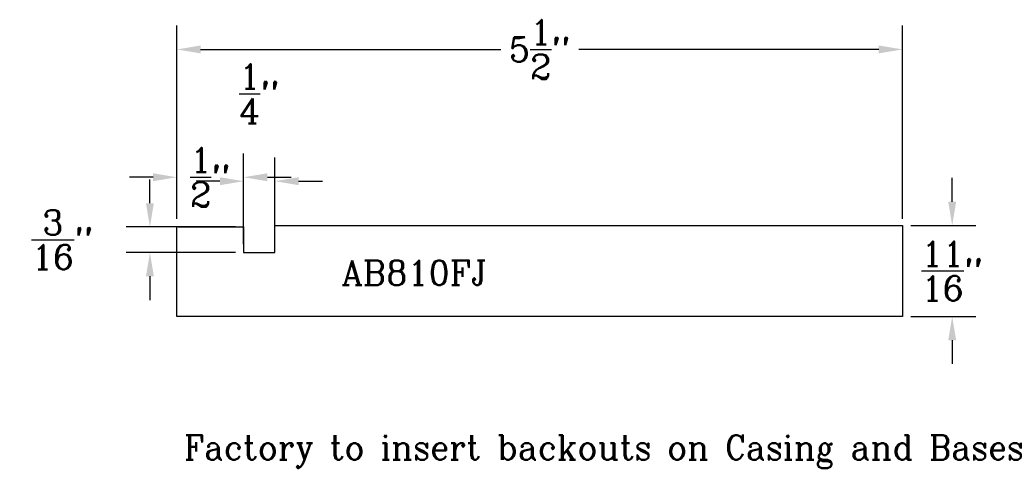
# Model space of a CAD drawing. Extents: x -11.3 to -3.84, y -1.37 to 2.02.
import ezdxf

# ---------------------------------------------------------------- set-up
doc = ezdxf.new("R2010")
doc.units = 0
doc.header["$MEASUREMENT"] = 0
for name, color, linetype in [('DIMEN', 1, 'CONTINUOUS'), ('PROF', 7, 'CONTINUOUS'), ('TEXT', 3, 'CONTINUOUS')]:
    doc.layers.add(name, color=color, linetype=linetype)
doc.styles.add('ROMANC', font='ROMANC', dxfattribs={"height": 0.1875})
doc.dimstyles.get("Standard").update_dxf_attribs({"dimtxt": 0.18, "dimasz": 0.18, "dimexe": 0.18, "dimexo": 0.0625, "dimgap": 0.09, "dimtad": 0, "dimtih": 1, "dimtoh": 1, "dimdec": 4, "dimzin": 0, "dimdsep": 46, "dimtxsty": 'Standard', "dimcen": 0.09, "dimadec": 0, "dimazin": 0, "dimtfac": 1, "dimtdec": 4, "dimtofl": 0, "dimtmove": 0, "dimatfit": 3, "dimfxl": 1, "dimtolj": 1, "dimtzin": 0, "dimarcsym": 0})

# ---------------------------------------------------------------- blocks, each defined once
blk = doc.blocks.new('*D6')
at = {"layer": 'DIMEN', "color": 0, "lineweight": -2}
for p, q in [((-10.1102, 0.5152), (-10.1102, 1.9762)), ((-4.6142, 0.5152), (-4.6142, 1.9762)), ((-9.9302, 1.7962), (-7.6576, 1.7962)), ((-4.7942, 1.7962), (-7.0669, 1.7962))]:
    blk.add_line(p, q, dxfattribs=at)
at = {"layer": 'DIMEN', "color": 0}
for points in [[(-9.9302, 1.8262), (-9.9302, 1.7662), (-10.1102, 1.7962)], [(-4.7942, 1.8262), (-4.7942, 1.7662), (-4.6142, 1.7962)]]:
    blk.add_solid(points, dxfattribs=at)
at = {"layer": 'DIMEN', "color": 0, "insert": (-7.3622, 1.7962), "char_height": 0.1875, "attachment_point": 5, "style": 'ROMANC'}
blk.add_mtext('\\A1;5{\\H1.000000x;\\S1/2;}"', dxfattribs=at)
blk = doc.blocks.new('*D11')
at = {"layer": 'DIMEN', "color": 0, "lineweight": -2}
for p, q in [((-10.1102, 0.5152), (-10.1102, 1.0089)), ((-9.6047, 0.5152), (-9.6047, 1.0089)), ((-10.2902, 0.8289), (-10.4702, 0.8289)), ((-9.4247, 0.8289), (-9.2447, 0.8289))]:
    blk.add_line(p, q, dxfattribs=at)
at = {"layer": 'DIMEN', "color": 0}
for points in [[(-10.2902, 0.8589), (-10.2902, 0.7989), (-10.1102, 0.8289)], [(-9.4247, 0.8589), (-9.4247, 0.7989), (-9.6047, 0.8289)]]:
    blk.add_solid(points, dxfattribs=at)
at = {"layer": 'DIMEN', "color": 0, "insert": (-9.8575, 0.8289), "char_height": 0.1875, "attachment_point": 5, "style": 'ROMANC'}
blk.add_mtext('\\A1;{\\H1.000000x;\\S1/2;}"', dxfattribs=at)
blk = doc.blocks.new('*D12')
at = {"layer": 'DIMEN', "color": 0, "lineweight": -2}
for p, q in [((-9.6047, 0.3218), (-9.6047, 0.9789)), ((-9.3681, 0.3218), (-9.3681, 0.9789)), ((-9.7847, 0.7989), (-9.9647, 0.7989)), ((-9.1881, 0.7989), (-9.0081, 0.7989))]:
    blk.add_line(p, q, dxfattribs=at)
at = {"layer": 'DIMEN', "color": 0}
for points in [[(-9.7847, 0.8289), (-9.7847, 0.7689), (-9.6047, 0.7989)], [(-9.1881, 0.8289), (-9.1881, 0.7689), (-9.3681, 0.7989)]]:
    blk.add_solid(points, dxfattribs=at)
at = {"layer": 'DIMEN', "color": 0, "insert": (-9.4864, 1.4614), "char_height": 0.1875, "attachment_point": 5, "style": 'ROMANC'}
blk.add_mtext('\\A1;{\\H1.000000x;\\S1/4;}"', dxfattribs=at)
blk = doc.blocks.new('*D13')
at = {"layer": 'DIMEN', "color": 0, "lineweight": -2}
for p, q in [((-10.3146, 0.6327), (-10.3146, 0.8127)), ((-9.6672, 0.4527), (-10.4946, 0.4527)), ((-9.6672, 0.2593), (-10.4946, 0.2593)), ((-10.3146, 0.0793), (-10.3146, -0.1007))]:
    blk.add_line(p, q, dxfattribs=at)
at = {"layer": 'DIMEN', "color": 0}
for points in [[(-10.3446, 0.6327), (-10.2846, 0.6327), (-10.3146, 0.4527)], [(-10.3446, 0.0793), (-10.2846, 0.0793), (-10.3146, 0.2593)]]:
    blk.add_solid(points, dxfattribs=at)
at = {"layer": 'DIMEN', "color": 0, "insert": (-10.9771, 0.356), "char_height": 0.1875, "attachment_point": 5, "style": 'ROMANC'}
blk.add_mtext('\\A1;{\\H1.000000x;\\S3/16;}"', dxfattribs=at)
blk = doc.blocks.new('*D15')
at = {"layer": 'DIMEN', "color": 0, "lineweight": -2}
for p, q in [((-4.2377, 0.6435), (-4.2377, 0.8235)), ((-4.5517, 0.4635), (-4.0577, 0.4635)), ((-4.5517, -0.2244), (-4.0577, -0.2244)), ((-4.2377, -0.4044), (-4.2377, -0.5844))]:
    blk.add_line(p, q, dxfattribs=at)
at = {"layer": 'DIMEN', "color": 0}
for points in [[(-4.2677, 0.6435), (-4.2077, 0.6435), (-4.2377, 0.4635)], [(-4.2677, -0.4044), (-4.2077, -0.4044), (-4.2377, -0.2244)]]:
    blk.add_solid(points, dxfattribs=at)
at = {"layer": 'DIMEN', "color": 0, "insert": (-4.2377, 0.1196), "char_height": 0.1875, "attachment_point": 5, "style": 'ROMANC'}
blk.add_mtext('\\A1;{\\H1.000000x;\\S11/16;}"', dxfattribs=at)

msp = doc.modelspace()

# ---------------------------------------------------------------- linework, layer by layer
at = {"layer": 'PROF'}
for p, q in [((-10.110244, -0.22436), (-10.110244, 0.452746)), ((-10.099488, 0.452746), (-9.604736, 0.452746)), ((-9.604736, 0.452746), (-9.604736, 0.259287)), ((-9.368115, 0.259287), (-9.368115, 0.463494)), ((-9.368115, 0.463494), (-4.614188, 0.463494)), ((-4.614188, 0.463494), (-4.614188, -0.22436)), ((-4.614188, 0.463494), (-4.614188, 0.441999)), ((-9.604736, 0.259287), (-9.368115, 0.259287)), ((-4.614188, -0.22436), (-10.110244, -0.22436))]:
    msp.add_line(p, q, dxfattribs=at)

# ---------------------------------------------------------------- texts
at = {"layer": 'TEXT', "style": 'ROMANC'}
for s, p in [('AB810FJ', (-8.862607, 0.01209)), ('Factory to insert backouts on Casing and Bases', (-10.056466, -1.30988))]:
    msp.add_text(s, height=0.1875, dxfattribs=at).set_placement(p)

# ---------------------------------------------------------------- dimensions: what is measured, and where the dimension line sits
at = {"layer": 'DIMEN'}
for base, p1, p2, picture, middle in [((-4.614188, 1.796212), (-10.110244, 0.452746), (-4.614188, 0.452746), '*D6', (-7.362216, 1.796212)), ((-9.368115, 0.798917), (-9.604736, 0.259287), (-9.368115, 0.259287), '*D12', (-9.486425, 1.461417)), ((-9.604736, 0.828917), (-10.110244, 0.452746), (-9.604736, 0.452746), '*D11', (-9.85749, 0.828917))]:
    dim = msp.add_linear_dim(base=base, p1=p1, p2=p2, dimstyle='Standard', override={"dimdec": 5, "dimlunit": 4, "dimtxsty": 'ROMANC', "dimtdec": 5, "dimtmove": 2}, dxfattribs=at)
    dim.commit()
    dim.dimension.update_dxf_attribs({"geometry": picture, "text_midpoint": middle})
for base, p1, p2, picture, middle in [((-4.237746, -0.22436), (-4.614188, 0.463494), (-4.614188, -0.22436), '*D15', (-4.237746, 0.119567)), ((-10.314598, 0.452746), (-9.604736, 0.259287), (-9.604736, 0.452746), '*D13', (-10.977098, 0.356017))]:
    dim = msp.add_linear_dim(base=base, p1=p1, p2=p2, angle=90, dimstyle='Standard', override={"dimdec": 5, "dimlunit": 4, "dimtxsty": 'ROMANC', "dimtdec": 5, "dimtmove": 2}, dxfattribs=at)
    dim.commit()
    dim.dimension.update_dxf_attribs({"geometry": picture, "text_midpoint": middle})

doc.saveas('drawing.dxf')
